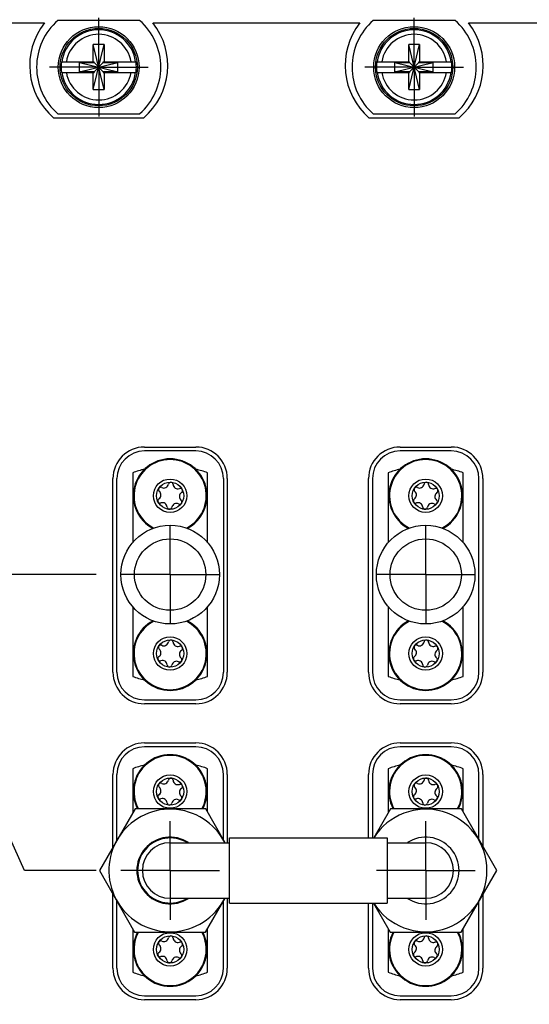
# Model space of a CAD drawing. Header units: inches. Extents: x 0.2 to 16.8, y 0.2 to 10.8.
# Tile 5 of 30: x 4 to 5.3, y 5.7 to 8.2. Entities that reach past the tile are written whole.
import ezdxf

# ---------------------------------------------------------------- set-up
doc = ezdxf.new("R2010")
doc.units = ezdxf.units.IN
doc.header["$LTSCALE"] = 0.935
doc.header["$MEASUREMENT"] = 0
doc.linetypes.add('CENTER', pattern=[0.6, 0.375, -0.075, 0.075, -0.075])
doc.layers.get('0').update_dxf_attribs({"linetype": 'CONTINUOUS'})
doc.layers.add('02___PRT_ALL_AXES', color=7, linetype='CONTINUOUS')
doc.layers.add('DIMENSIONS', color=7, linetype='CONTINUOUS')
doc.styles.get("Standard").update_dxf_attribs({"font": 'txt', "width": 0.8})
doc.dimstyles.new('DIMSTYLE_1', dxfattribs={"dimtxt": 0.125, "dimasz": 0.18, "dimexe": 0.18, "dimexo": 0.0625, "dimgap": 0.09, "dimtad": 0, "dimtih": 1, "dimtoh": 1, "dimdec": 3, "dimzin": 4, "dimdsep": 46, "dimtxsty": 'STANDARD', "dimblk": '_FILLED', "dimblk1": '_FILLED', "dimblk2": '_FILLED', "dimcen": 0.09, "dimadec": 0, "dimazin": 0, "dimtp": 0.01, "dimtm": 0.01, "dimtfac": 1, "dimtdec": 3, "dimtofl": 0, "dimtmove": 0, "dimatfit": 3, "dimldrblk": '_FILLED', "dimfxl": 1, "dimtolj": 1, "dimtzin": 4, "dimarcsym": 0})

# ---------------------------------------------------------------- blocks, each defined once
blk = doc.blocks.new('*D7')
at = {"layer": 'DIMENSIONS', "color": 2, "linetype": 'CONTINUOUS'}
blk.add_line((4.2156, 4.4975), (2.6905, 4.4975), dxfattribs=at)
at = {"layer": 'DIMENSIONS', "color": 2, "linetype": 'CONTINUOUS', "insert": (2.628, 4.56), "char_height": 0.125, "width": 1.725, "attachment_point": 3, "line_spacing_factor": 0.9}
blk.add_mtext('2X -3.537{\\Ftxt.shx;\\W1.000000;\\H0.125000; }[89.83]', dxfattribs=at)
blk = doc.blocks.new('_FILLED')
at = {"color": 0, "linetype": 'BYBLOCK'}
blk.add_solid([(0, 0), (-1, 0.174), (-1, -0.174)], dxfattribs=at)
blk = doc.blocks.new('*D8')
at = {"layer": 'DIMENSIONS', "color": 2, "linetype": 'CONTINUOUS'}
blk.add_line((4.2156, 5.2475), (2.6905, 5.2475), dxfattribs=at)
at = {"layer": 'DIMENSIONS', "color": 2, "linetype": 'CONTINUOUS', "insert": (2.628, 5.31), "char_height": 0.125, "width": 1.725, "attachment_point": 3, "line_spacing_factor": 0.9}
blk.add_mtext('2X -2.787{\\Ftxt.shx;\\W1.000000;\\H0.125000; }[70.78]', dxfattribs=at)
blk = doc.blocks.new('*D9')
at = {"layer": 'DIMENSIONS', "color": 2, "linetype": 'CONTINUOUS'}
for p, q in [((3.9377, 6.2113), (2.6905, 6.2113)), ((4.0336, 5.9975), (3.9377, 6.2113)), ((4.2156, 5.9975), (4.0336, 5.9975))]:
    blk.add_line(p, q, dxfattribs=at)
at = {"layer": 'DIMENSIONS', "color": 2, "linetype": 'CONTINUOUS', "insert": (2.628, 6.2738), "char_height": 0.125, "width": 1.725, "attachment_point": 3, "line_spacing_factor": 0.9}
blk.add_mtext('2X -2.037{\\Ftxt.shx;\\W1.000000;\\H0.125000; }[51.73]', dxfattribs=at)
blk = doc.blocks.new('*D10')
at = {"layer": 'DIMENSIONS', "color": 2, "linetype": 'CONTINUOUS'}
blk.add_line((4.2156, 6.7475), (2.6905, 6.7475), dxfattribs=at)
at = {"layer": 'DIMENSIONS', "color": 2, "linetype": 'CONTINUOUS', "insert": (2.628, 6.81), "char_height": 0.125, "width": 1.725, "attachment_point": 3, "line_spacing_factor": 0.9}
blk.add_mtext('2X -1.287{\\Ftxt.shx;\\W1.000000;\\H0.125000; }[32.68]', dxfattribs=at)

msp = doc.modelspace()

# ---------------------------------------------------------------- linework, layer by layer
at = {"color": 7, "linetype": 'CONTINUOUS'}
for p, q in [((3.5597, 8.146), (4.0843, 8.146)), ((4.3257, 8.1525), (4.1182, 8.1525)), ((4.3597, 8.146), (4.8843, 8.146)), ((5.1257, 8.1525), (4.9182, 8.1525)), ((5.1597, 8.146), (5.6799, 8.146)), ((4.2082, 7.9769), (4.2357, 8.0911)), ((4.2082, 8.0478), (4.2082, 8.0911)), ((4.2357, 7.9769), (4.2082, 8.0911)), ((4.2357, 8.0911), (4.2082, 8.0911)), ((4.2357, 8.0911), (4.2357, 8.0478)), ((5.0082, 7.9769), (5.0357, 8.0911)), ((5.0082, 8.0478), (5.0082, 8.0911)), ((5.0357, 7.9769), (5.0082, 8.0911)), ((5.0357, 8.0911), (5.0082, 8.0911)), ((5.0357, 8.0911), (5.0357, 8.0478)), ((4.1273, 8.0478), (4.2102, 8.0478)), ((4.1734, 8.0223), (4.1734, 8.0457)), ((4.1734, 8.0457), (4.2705, 8.0223)), ((4.1734, 8.0223), (4.2705, 8.0457)), ((4.1734, 8.0457), (4.2102, 8.0457)), ((4.2102, 8.0457), (4.2102, 8.0478)), ((4.2102, 8.0223), (4.2337, 8.0457)), ((4.2337, 8.0223), (4.2102, 8.0457)), ((4.2337, 8.0457), (4.2337, 8.0478)), ((4.2337, 8.0478), (4.3166, 8.0478)), ((4.2337, 8.0457), (4.2705, 8.0457)), ((4.2705, 8.0223), (4.2705, 8.0457)), ((4.9273, 8.0478), (5.0102, 8.0478)), ((4.9734, 8.0223), (4.9734, 8.0457)), ((4.9734, 8.0223), (5.0705, 8.0457)), ((4.9734, 8.0457), (5.0705, 8.0223)), ((4.9734, 8.0457), (5.0102, 8.0457)), ((5.0102, 8.0457), (5.0102, 8.0478)), ((5.0102, 8.0223), (5.0337, 8.0457)), ((5.0337, 8.0223), (5.0102, 8.0457)), ((5.0337, 8.0457), (5.0337, 8.0478)), ((5.0337, 8.0478), (5.1166, 8.0478)), ((5.0337, 8.0457), (5.0705, 8.0457)), ((5.0705, 8.0223), (5.0705, 8.0457)), ((4.1273, 8.0202), (4.2102, 8.0202)), ((4.2102, 8.0223), (4.1734, 8.0223)), ((4.2082, 7.9769), (4.2082, 8.0202)), ((4.2102, 8.0223), (4.2102, 8.0202)), ((4.2337, 8.0223), (4.2337, 8.0202)), ((4.2705, 8.0223), (4.2337, 8.0223)), ((4.2337, 8.0202), (4.3166, 8.0202)), ((4.2357, 8.0202), (4.2357, 7.9769)), ((4.9273, 8.0202), (5.0102, 8.0202)), ((5.0102, 8.0223), (4.9734, 8.0223)), ((5.0082, 7.9769), (5.0082, 8.0202)), ((5.0102, 8.0223), (5.0102, 8.0202)), ((5.0337, 8.0223), (5.0337, 8.0202)), ((5.0705, 8.0223), (5.0337, 8.0223)), ((5.0337, 8.0202), (5.1166, 8.0202)), ((5.0357, 8.0202), (5.0357, 7.9769)), ((4.2082, 7.9769), (4.2357, 7.9769)), ((5.0082, 7.9769), (5.0357, 7.9769)), ((4.1182, 7.9155), (4.3257, 7.9155)), ((4.9182, 7.9155), (5.1257, 7.9155)), ((4.3357, 7.905), (4.1082, 7.905)), ((5.1357, 7.905), (4.9082, 7.905)), ((4.3382, 7.071), (4.4682, 7.071)), ((4.9863, 7.071), (5.1163, 7.071)), ((4.4682, 7.061), (4.3382, 7.061)), ((5.1163, 7.061), (4.9863, 7.061)), ((4.2582, 6.5), (4.2582, 6.991)), ((4.2682, 6.5), (4.2682, 6.991)), ((4.3082, 7.0056), (4.3082, 6.8287)), ((4.4982, 6.8287), (4.4982, 7.0056)), ((4.5382, 6.991), (4.5382, 6.5)), ((4.5482, 6.991), (4.5482, 6.5)), ((4.9063, 6.5), (4.9063, 6.991)), ((4.9163, 6.991), (4.9163, 6.5)), ((4.9563, 7.0056), (4.9563, 6.8287)), ((5.1463, 6.8287), (5.1463, 7.0056)), ((5.1863, 6.5), (5.1863, 6.991)), ((5.1963, 6.991), (5.1963, 6.5)), ((4.3082, 6.6663), (4.3082, 6.4894)), ((4.4982, 6.4894), (4.4982, 6.6663)), ((4.9563, 6.6663), (4.9563, 6.4894)), ((5.1463, 6.4894), (5.1463, 6.6663)), ((4.3382, 6.43), (4.4682, 6.43)), ((4.4682, 6.42), (4.3382, 6.42)), ((4.9863, 6.43), (5.1163, 6.43)), ((5.1163, 6.42), (4.9863, 6.42)), ((4.3382, 6.321), (4.4682, 6.321)), ((4.9863, 6.321), (5.1163, 6.321)), ((4.4682, 6.311), (4.3382, 6.311)), ((5.1163, 6.311), (4.9863, 6.311)), ((4.2582, 6.057), (4.2582, 6.241)), ((4.2682, 6.0743), (4.2682, 6.241)), ((4.3082, 6.2556), (4.3082, 6.1436)), ((4.4982, 6.1465), (4.4982, 6.2556)), ((4.5382, 6.0765), (4.5382, 6.241)), ((4.5482, 6.241), (4.5482, 6.068)), ((4.9063, 6.08), (4.9063, 6.241)), ((4.9163, 6.241), (4.9163, 6.08)), ((4.9563, 6.2556), (4.9563, 6.1436)), ((5.1463, 6.1465), (5.1463, 6.2556)), ((5.1863, 6.0765), (5.1863, 6.241)), ((5.1963, 6.241), (5.1963, 6.059)), ((4.3141, 6.1537), (4.2238, 5.9975)), ((4.4941, 6.1537), (4.3141, 6.1537)), ((4.5431, 6.068), (4.4941, 6.1537)), ((4.9621, 6.1537), (4.9196, 6.08)), ((5.1421, 6.1537), (4.9621, 6.1537)), ((5.2315, 5.9975), (5.1421, 6.1537)), ((4.4032, 6.068), (4.5535, 6.068)), ((4.5536, 5.915), (4.5536, 6.08)), ((4.5536, 6.08), (4.9536, 6.08)), ((4.9536, 6.08), (4.9536, 5.915)), ((4.9536, 6.068), (5.0513, 6.068)), ((4.2238, 5.9975), (4.3132, 5.8412)), ((5.1413, 5.8412), (5.2315, 5.9975)), ((4.2582, 5.75), (4.2582, 5.9374)), ((4.2682, 5.75), (4.2682, 5.9199)), ((4.4032, 5.927), (4.5535, 5.927)), ((4.4932, 5.8412), (4.5427, 5.927)), ((4.5382, 5.75), (4.5382, 5.9192)), ((4.5482, 5.927), (4.5482, 5.75)), ((4.9536, 5.927), (5.0513, 5.927)), ((5.1863, 5.75), (5.1863, 5.9192)), ((5.1963, 5.9365), (5.1963, 5.75)), ((4.5536, 5.915), (4.9536, 5.915)), ((4.9063, 5.75), (4.9063, 5.915)), ((4.9163, 5.915), (4.9163, 5.75)), ((4.9191, 5.915), (4.9613, 5.8412)), ((4.3082, 5.85), (4.3082, 5.7394)), ((4.3132, 5.8412), (4.4932, 5.8412)), ((4.4982, 5.7394), (4.4982, 5.8499)), ((4.9563, 5.85), (4.9563, 5.7394)), ((4.9613, 5.8412), (5.1413, 5.8412)), ((5.1463, 5.7394), (5.1463, 5.8499)), ((4.3382, 5.68), (4.4682, 5.68)), ((4.4682, 5.67), (4.3382, 5.67)), ((4.9863, 5.68), (5.1163, 5.68)), ((5.1163, 5.67), (4.9863, 5.67))]:
    msp.add_line(p, q, dxfattribs=at)
for centre, radius in [((4.222, 8.034), 0.1025), ((4.222, 8.034), 0.098), ((5.022, 8.034), 0.1025), ((5.022, 8.034), 0.098), ((4.4032, 6.9475), 0.0424), ((5.0513, 6.9475), 0.0424), ((4.4032, 6.9475), 0.0344), ((5.0513, 6.9475), 0.0344), ((4.4032, 6.7475), 0.125), ((5.0513, 6.7475), 0.125), ((4.4032, 6.7475), 0.0905), ((5.0513, 6.7475), 0.0905), ((4.4032, 6.5475), 0.0424), ((5.0513, 6.5475), 0.0424), ((4.4032, 6.5475), 0.0344), ((5.0513, 6.5475), 0.0344), ((4.4032, 6.1975), 0.0424), ((5.0513, 6.1975), 0.0424), ((4.4032, 6.1975), 0.0344), ((5.0513, 6.1975), 0.0344), ((4.4032, 5.7975), 0.0424), ((4.4032, 5.7975), 0.0344), ((5.0513, 5.7975), 0.0424), ((5.0513, 5.7975), 0.0344)]:
    msp.add_circle(centre, radius, dxfattribs=at)
for centre, radius, start, end in [((4.222, 8.038), 0.175, 141.8922, 229.4642), ((4.222, 8.034), 0.1575, 131.203, 228.797), ((4.222, 8.034), 0.1575, 311.203, 48.797), ((4.222, 8.038), 0.175, 310.5358, 38.1078), ((5.022, 8.038), 0.175, 141.8922, 229.4642), ((5.022, 8.034), 0.1575, 131.203, 228.797), ((5.022, 8.034), 0.1575, 311.203, 48.797), ((5.022, 8.038), 0.175, 310.5358, 38.1078), ((4.222, 8.034), 0.0956, 171.7166, 188.2834), ((4.222, 8.034), 0.0956, 351.7166, 8.2834), ((5.022, 8.034), 0.0956, 171.7166, 188.2834), ((5.022, 8.034), 0.0956, 351.7166, 8.2834), ((4.3382, 6.991), 0.08, 90, 180), ((4.4682, 6.991), 0.08, 0, 90), ((4.9863, 6.991), 0.08, 90, 180), ((5.1163, 6.991), 0.08, 0, 90), ((4.3382, 6.991), 0.07, 90, 180), ((4.4032, 6.9475), 0.0935, 297.6168, 242.3932), ((4.4682, 6.991), 0.07, 0, 90), ((4.9863, 6.991), 0.07, 90, 180), ((5.0513, 6.9475), 0.0935, 297.6168, 242.3932), ((5.1163, 6.991), 0.07, 0, 90), ((4.4032, 6.7475), 0.275, 103.6804, 110.2095), ((4.4032, 6.7475), 0.275, 69.7905, 76.3179), ((5.0513, 6.7475), 0.275, 103.6804, 110.2095), ((5.0513, 6.7475), 0.275, 69.7905, 76.3179), ((4.3795, 6.963), 0.00591, 63.6642, 229.9244), ((4.3873, 6.9789), 0.0118, 243.6642, 349.9244), ((4.4048, 6.9758), 0.00591, 3.6642, 169.9244), ((4.4225, 6.9769), 0.0118, 183.6642, 289.9244), ((4.4285, 6.9603), 0.00591, 303.6642, 109.9244), ((5.0276, 6.963), 0.00591, 63.6642, 229.9244), ((5.0354, 6.9789), 0.0118, 243.6642, 349.9244), ((5.0529, 6.9758), 0.00591, 3.6642, 169.9244), ((5.0706, 6.9769), 0.0118, 183.6642, 289.9244), ((5.0766, 6.9603), 0.00591, 303.6642, 109.9244), ((4.3779, 6.9347), 0.00591, 123.6642, 289.9244), ((4.3681, 6.9494), 0.0118, 303.6642, 49.9244), ((4.4383, 6.9455), 0.0118, 123.6642, 229.9244), ((5.026, 6.9347), 0.00591, 123.6642, 289.9244), ((5.0162, 6.9494), 0.0118, 303.6642, 49.9244), ((5.0864, 6.9455), 0.0118, 123.6642, 229.9244), ((4.3839, 6.918), 0.0118, 3.6642, 109.9244), ((4.4016, 6.9192), 0.00591, 183.6642, 349.9244), ((4.4191, 6.9161), 0.0118, 63.6642, 169.9244), ((4.4269, 6.932), 0.00591, 243.6642, 49.9244), ((5.032, 6.918), 0.0118, 3.6642, 109.9244), ((5.0497, 6.9192), 0.00591, 183.6642, 349.9244), ((5.0672, 6.9161), 0.0118, 63.6642, 169.9244), ((5.075, 6.932), 0.00591, 243.6642, 49.9244), ((4.4032, 6.5475), 0.0935, 117.6168, 62.3932), ((5.0513, 6.5475), 0.0935, 117.6168, 62.3932), ((4.3795, 6.563), 0.00591, 63.6642, 229.9244), ((4.3873, 6.5789), 0.0118, 243.6642, 349.9244), ((4.4048, 6.5758), 0.00591, 3.6642, 169.9244), ((4.4225, 6.5769), 0.0118, 183.6642, 289.9244), ((4.4285, 6.5603), 0.00591, 303.6642, 109.9244), ((5.0276, 6.563), 0.00591, 63.6642, 229.9244), ((5.0354, 6.5789), 0.0118, 243.6642, 349.9244), ((5.0529, 6.5758), 0.00591, 3.6642, 169.9244), ((5.0706, 6.5769), 0.0118, 183.6642, 289.9244), ((5.0766, 6.5603), 0.00591, 303.6642, 109.9244), ((4.3779, 6.5347), 0.00591, 123.6642, 289.9244), ((4.3681, 6.5494), 0.0118, 303.6642, 49.9244), ((4.4383, 6.5455), 0.0118, 123.6642, 229.9244), ((5.026, 6.5347), 0.00591, 123.6642, 289.9244), ((5.0162, 6.5494), 0.0118, 303.6642, 49.9244), ((5.0864, 6.5455), 0.0118, 123.6642, 229.9244), ((4.3839, 6.518), 0.0118, 3.6642, 109.9244), ((4.4016, 6.5192), 0.00591, 183.6642, 349.9244), ((4.4191, 6.5161), 0.0118, 63.6642, 169.9244), ((4.4269, 6.532), 0.00591, 243.6642, 49.9244), ((5.032, 6.518), 0.0118, 3.6642, 109.9244), ((5.0497, 6.5192), 0.00591, 183.6642, 349.9244), ((5.0672, 6.5161), 0.0118, 63.6642, 169.9244), ((5.075, 6.532), 0.00591, 243.6642, 49.9244), ((4.3382, 6.5), 0.08, 180, 270), ((4.3382, 6.5), 0.07, 180, 270), ((4.4682, 6.5), 0.08, 270, 360), ((4.4682, 6.5), 0.07, 270, 360), ((4.9863, 6.5), 0.08, 180, 270), ((4.9863, 6.5), 0.07, 180, 270), ((5.1163, 6.5), 0.08, 270, 360), ((5.1163, 6.5), 0.07, 270, 360), ((4.4032, 6.7475), 0.275, 249.7905, 256.3179), ((4.4032, 6.7475), 0.275, 283.6804, 290.2095), ((5.0513, 6.7475), 0.275, 249.7905, 256.3179), ((5.0513, 6.7475), 0.275, 283.6804, 290.2095), ((4.3382, 6.241), 0.08, 90, 180), ((4.4682, 6.241), 0.08, 0, 90), ((4.9863, 6.241), 0.08, 90, 180), ((5.1163, 6.241), 0.08, 0, 90), ((4.3382, 6.241), 0.07, 90, 180), ((4.4032, 6.1975), 0.0935, 332.0913, 207.9101), ((4.4682, 6.241), 0.07, 0, 90), ((4.9863, 6.241), 0.07, 90, 180), ((5.0513, 6.1975), 0.0935, 332.0913, 207.9101), ((5.1163, 6.241), 0.07, 0, 90), ((4.4032, 5.9975), 0.275, 103.6804, 110.2095), ((4.4032, 5.9975), 0.275, 69.7905, 76.3179), ((5.0513, 5.9975), 0.275, 103.6804, 110.2095), ((5.0513, 5.9975), 0.275, 69.7905, 76.3179), ((4.3795, 6.213), 0.00591, 63.6642, 229.9244), ((4.3873, 6.2289), 0.0118, 243.6642, 349.9244), ((4.4048, 6.2258), 0.00591, 3.6642, 169.9244), ((4.4225, 6.2269), 0.0118, 183.6642, 289.9244), ((4.4285, 6.2103), 0.00591, 303.6642, 109.9244), ((5.0276, 6.213), 0.00591, 63.6642, 229.9244), ((5.0354, 6.2289), 0.0118, 243.6642, 349.9244), ((5.0529, 6.2258), 0.00591, 3.6642, 169.9244), ((5.0706, 6.2269), 0.0118, 183.6642, 289.9244), ((5.0766, 6.2103), 0.00591, 303.6642, 109.9244), ((4.3681, 6.1994), 0.0118, 303.6642, 49.9244), ((4.4383, 6.1955), 0.0118, 123.6642, 229.9244), ((5.0162, 6.1994), 0.0118, 303.6642, 49.9244), ((5.0864, 6.1955), 0.0118, 123.6642, 229.9244), ((4.3779, 6.1847), 0.00591, 123.6642, 289.9244), ((4.3839, 6.168), 0.0118, 3.6642, 109.9244), ((4.4016, 6.1692), 0.00591, 183.6642, 349.9244), ((4.4191, 6.1661), 0.0118, 63.6642, 169.9244), ((4.4269, 6.182), 0.00591, 243.6642, 49.9244), ((5.026, 6.1847), 0.00591, 123.6642, 289.9244), ((5.032, 6.168), 0.0118, 3.6642, 109.9244), ((5.0497, 6.1692), 0.00591, 183.6642, 349.9244), ((5.0672, 6.1661), 0.0118, 63.6642, 169.9244), ((5.075, 6.182), 0.00591, 243.6642, 49.9244), ((4.4032, 5.9975), 0.1554, 26.999, 148.5542), ((5.0513, 5.9975), 0.1554, 212.0988, 147.9127), ((4.4032, 5.9975), 0.1554, 151.4458, 332.9896), ((4.4032, 5.9975), 0.0845, 56.6281, 303.3721), ((4.4032, 5.9975), 0.0825, 58.834, 301.166), ((4.4032, 5.9975), 0.0705, 90, 270), ((5.0513, 5.9975), 0.0845, 236.6627, 123.3372), ((5.0513, 5.9975), 0.0705, 270, 90), ((4.4032, 5.7975), 0.0935, 152.0913, 27.9101), ((5.0513, 5.7975), 0.0935, 152.0913, 27.9101), ((4.3795, 5.813), 0.00591, 63.6642, 229.9244), ((4.3873, 5.8289), 0.0118, 243.6642, 349.9244), ((4.4048, 5.8258), 0.00591, 3.6642, 169.9244), ((4.4225, 5.8269), 0.0118, 183.6642, 289.9244), ((4.4285, 5.8103), 0.00591, 303.6642, 109.9244), ((5.0276, 5.813), 0.00591, 63.6642, 229.9244), ((5.0354, 5.8289), 0.0118, 243.6642, 349.9244), ((5.0529, 5.8258), 0.00591, 3.6642, 169.9244), ((5.0706, 5.8269), 0.0118, 183.6642, 289.9244), ((5.0766, 5.8103), 0.00591, 303.6642, 109.9244), ((4.3681, 5.7994), 0.0118, 303.6642, 49.9244), ((4.4383, 5.7955), 0.0118, 123.6642, 229.9244), ((5.0162, 5.7994), 0.0118, 303.6642, 49.9244), ((5.0864, 5.7955), 0.0118, 123.6642, 229.9244), ((4.3779, 5.7847), 0.00591, 123.6642, 289.9244), ((4.3839, 5.768), 0.0118, 3.6642, 109.9244), ((4.4016, 5.7692), 0.00591, 183.6642, 349.9244), ((4.4191, 5.7661), 0.0118, 63.6642, 169.9244), ((4.4269, 5.782), 0.00591, 243.6642, 49.9244), ((5.026, 5.7847), 0.00591, 123.6642, 289.9244), ((5.032, 5.768), 0.0118, 3.6642, 109.9244), ((5.0497, 5.7692), 0.00591, 183.6642, 349.9244), ((5.0672, 5.7661), 0.0118, 63.6642, 169.9244), ((5.075, 5.782), 0.00591, 243.6642, 49.9244), ((4.3382, 5.75), 0.08, 180, 270), ((4.3382, 5.75), 0.07, 180, 270), ((4.4682, 5.75), 0.08, 270, 360), ((4.4682, 5.75), 0.07, 270, 360), ((4.9863, 5.75), 0.08, 180, 270), ((4.9863, 5.75), 0.07, 180, 270), ((5.1163, 5.75), 0.08, 270, 360), ((5.1163, 5.75), 0.07, 270, 360), ((4.4032, 5.9975), 0.275, 249.7905, 256.3179), ((4.4032, 5.9975), 0.275, 283.6804, 290.2095), ((5.0513, 5.9975), 0.275, 249.7905, 256.3179), ((5.0513, 5.9975), 0.275, 283.6804, 290.2095)]:
    msp.add_arc(centre, radius, start, end, dxfattribs=at)
at = {"color": 9, "linetype": 'CONTINUOUS'}
for centre, radius, start, end in [((4.222, 8.034), 0.0947, 8.3637, 171.6363), ((4.222, 8.034), 0.0832, 9.5336, 170.4664), ((5.022, 8.034), 0.0947, 8.3637, 171.6363), ((5.022, 8.034), 0.0832, 9.5336, 170.4664), ((4.222, 8.034), 0.0947, 188.3637, 351.6363), ((4.222, 8.034), 0.0832, 189.5336, 350.4664), ((5.022, 8.034), 0.0947, 188.3637, 351.6363), ((5.022, 8.034), 0.0832, 189.5336, 350.4664), ((4.4032, 6.9475), 0.0917, 296.6448, 243.3792), ((5.0513, 6.9475), 0.0917, 296.6448, 243.3792), ((4.4032, 6.5475), 0.0917, 116.6452, 63.3793), ((5.0513, 6.5475), 0.0917, 116.6452, 63.3793), ((4.4032, 6.1975), 0.0917, 331.5028, 208.4856), ((5.0513, 6.1975), 0.0917, 331.5028, 208.4856), ((4.4032, 5.7975), 0.0917, 151.5028, 28.4856), ((5.0513, 5.7975), 0.0917, 151.5028, 28.4856)]:
    msp.add_arc(centre, radius, start, end, dxfattribs=at)
at = {"layer": '02___PRT_ALL_AXES', "color": 7, "linetype": 'CENTER'}
for p, q in [((4.222, 8.034), (4.222, 8.1591)), ((5.022, 8.034), (5.022, 8.1591)), ((4.222, 8.034), (4.0969, 8.034)), ((4.222, 8.034), (4.222, 7.9089)), ((4.222, 8.034), (4.3471, 8.034)), ((5.022, 8.034), (4.8969, 8.034)), ((5.022, 8.034), (5.022, 7.9089)), ((5.022, 8.034), (5.1471, 8.034)), ((4.4032, 6.7475), (4.4032, 6.8726)), ((5.0513, 6.7475), (5.0513, 6.8726)), ((4.4032, 6.7475), (4.2781, 6.7475)), ((4.4032, 6.7475), (4.4032, 6.6224)), ((4.4032, 6.7475), (4.5283, 6.7475)), ((5.0513, 6.7475), (4.9262, 6.7475)), ((5.0513, 6.7475), (5.0513, 6.6224)), ((5.0513, 6.7475), (5.1764, 6.7475)), ((4.4032, 5.9975), (4.4032, 6.1226)), ((5.0513, 5.9975), (5.0513, 6.1226)), ((4.4032, 5.9975), (4.2781, 5.9975)), ((4.4032, 5.9975), (4.4032, 5.8724)), ((4.4032, 5.9975), (4.5283, 5.9975)), ((5.0513, 5.9975), (4.9262, 5.9975)), ((5.0513, 5.9975), (5.0513, 5.8724)), ((5.0513, 5.9975), (5.1764, 5.9975))]:
    msp.add_line(p, q, dxfattribs=at)

# ---------------------------------------------------------------- dimensions: what is measured, and where the dimension line sits
at = {"layer": 'DIMENSIONS', "color": 2, "linetype": 'CONTINUOUS'}
for feature_location, offset, picture, middle in [((4.2156, 4.49748), (-1.52515, 0), '*D7', (1.51545, 4.49748)), ((4.2156, 5.24748), (-1.52515, 0), '*D8', (1.51545, 5.24748)), ((4.2156, 5.99748), (-1.52515, 0.21381), '*D9', (1.51545, 6.21129)), ((4.2156, 6.74748), (-1.52515, 0), '*D10', (1.51545, 6.74748))]:
    dim = msp.add_ordinate_dim(feature_location=feature_location, offset=offset, dtype=0, origin=(4.2781, 8.03399), text='2X -<>', dimstyle='DIMSTYLE_1', dxfattribs=at)
    dim.commit()
    dim.dimension.update_dxf_attribs({"geometry": picture, "text_midpoint": middle})

doc.saveas('drawing.dxf')
